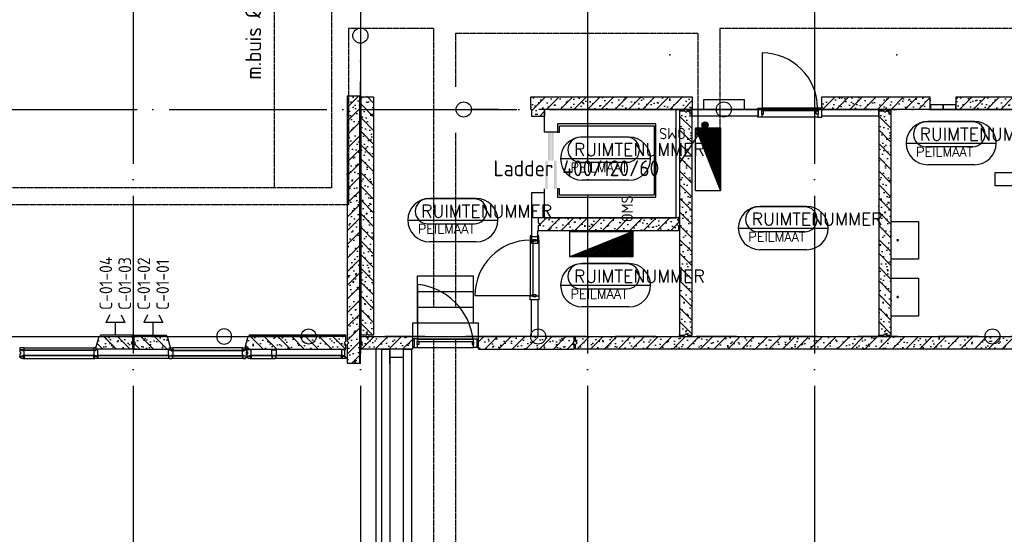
# Model space of a CAD drawing. Extents: x 0 to 1189, y 0 to 841.
# Tile 16 of 24: x 534 to 690, y 473 to 555. Entities that reach past the tile are written whole.
import ezdxf

# ---------------------------------------------------------------- set-up
doc = ezdxf.new("R2010")
doc.units = 0
doc.header["$MEASUREMENT"] = 0
doc.header["$PDSIZE"] = 2
for name, pattern in [('B0304', [6, 5, -0.5, 0, -0.5]), ('DASHDOT', [25.4, 12.7, -6.35, 0, -6.35]), ('E0001', [1, 1, 0])]:
    doc.linetypes.add(name, pattern=pattern)
doc.layers.get('0').update_dxf_attribs({"linetype": 'CONTINUOUS'})
for name, color, linetype in [('AB$1A---_ATTRIB', 8, 'CONTINUOUS'), ('AL$1A---_ALGEMEEN', 8, 'CONTINUOUS'), ('EL63----_LICHTINST', 2, 'CONTINUOUS'), ('ET6130--_KANALISATIE', 7, 'CONTINUOUS'), ('GOTEN', 3, 'CONTINUOUS'), ('STRAMIEN', 1, 'CONTINUOUS'), ('VITELCODERING', 5, 'CONTINUOUS'), ('VITELDATA', 1, 'CONTINUOUS')]:
    doc.layers.add(name, color=color, linetype=linetype)
doc.styles.add('B-01', font='romans.shx', dxfattribs={"width": 1.2})
doc.styles.add('ISO', font='ISO')
doc.styles.add('ROMANS', font='romans.shx', dxfattribs={"height": 300})
doc.styles.get("Standard").update_dxf_attribs({"font": 'ISO'})

# ---------------------------------------------------------------- blocks, each defined once
blk = doc.blocks.new('$DAT003')
for p, q in [((0, 0), (2, 0)), ((3.2, 0.9), (2, 1.5)), ((2, -1.5), (2, 1.5)), ((3.2, -0.9), (2, -1.5))]:
    blk.add_line(p, q)
blk = doc.blocks.new('ESK1201A')
at = {"color": 0, "linetype": 'Continuous'}
blk.add_line((-4, -6), (0, 0), dxfattribs=at)
at = {"color": 0}
for points in [[(0, 0), (-1.53, -1.39), (-0.69, -1.94), (0, 0)], [(-1.11, -1.66), (-1.11, -1.66)]]:
    blk.add_lwpolyline(points, dxfattribs=at)
for points in [[(-0.23, -0.34), (-1.36, -1.37), (-0.74, -1.79)], [(-0.46, -0.69), (-1.2, -1.36), (-0.8, -1.63)], [(-0.69, -1.03), (-1.04, -1.35), (-0.85, -1.48)]]:
    blk.add_lwpolyline(points, close=True, dxfattribs=at)
for radius in [0.5, 0.4, 0.3, 0.2, 0.1]:
    blk.add_circle((0, 0), radius, dxfattribs=at)
at = {"flags": 1}
blk.add_attdef('LD', (4, 0), '', height=1.8, dxfattribs=at)
blk = doc.blocks.new('-STR-H')
at = {"layer": 'AL$1A---_ALGEMEEN', "linetype": 'DASHDOT', "ltscale": 0.5}
blk.add_line((0, 0), (-9880, 0), dxfattribs=at)
at = {"layer": 'AL$1A---_ALGEMEEN', "linetype": 'Continuous', "ltscale": 2}
blk.add_circle((-10000, 0), 120, dxfattribs=at)
for p in [(-8560, 0), (-4960, 0), (-1360, 0)]:
    blk.add_point(p, dxfattribs=at)
blk = doc.blocks.new('H100017-_871429120740')
at = {"layer": 'AL$1A---_ALGEMEEN'}
for p, q in [((-18, -101), (20, -101)), ((1, -120), (1, -82))]:
    blk.add_line(p, q, dxfattribs=at)
blk.add_lwpolyline([(-300, -430), (-300, 0), (300, 0), (300, -430)], close=True, dxfattribs=at)
blk = doc.blocks.new('-LIFT')
at = {"layer": 'AL$1A---_ALGEMEEN'}
blk.add_line((210, -360), (0, -360), dxfattribs=at)
blk.add_lwpolyline([(0, -1260), (0, -1720), (2090, -1720), (2090, 0), (0, 0), (0, -360)], dxfattribs=at)
blk.add_lwpolyline([(1740, -1360), (240, -1360), (240, -1260), (210, -1260), (210, -1390), (1770, -1390), (1770, -230), (210, -230), (210, -360), (240, -360), (240, -260), (1740, -260)], close=True, dxfattribs=at)
for points in [[(100, -360), (100, -810), (60, -360), (60, -810)], [(150, -360), (150, -810), (110, -360), (110, -810)], [(55, -810), (55, -1260), (15, -810), (15, -1260)], [(195, -810), (195, -1260), (155, -810), (155, -1260)]]:
    blk.add_solid(points, dxfattribs=at)
at = {"layer": 'AB$1A---_ATTRIB', "style": 'B-01', "oblique": 15, "flags": 1}
for tag, p in [('SCHACHT', (420, -320)), ('KOOI', (690, -320)), ('DAGMAAT', (960, -320)), ('GEWICHT', (1230, -320)), ('PERSONEN', (1500, -320))]:
    blk.add_attdef(tag, p, '', height=180, rotation=270, dxfattribs=at)
blk = doc.blocks.new('-STR-H2')
at = {"layer": 'AL$1A---_ALGEMEEN', "linetype": 'DASHDOT', "ltscale": 0.5}
blk.add_line((-3600, 0), (-9880, 0), dxfattribs=at)
at = {"layer": 'AL$1A---_ALGEMEEN', "linetype": 'Continuous', "ltscale": 2}
blk.add_circle((-10000, 0), 120, dxfattribs=at)
for p in [(-8560, 0), (-4960, 0)]:
    blk.add_point(p, dxfattribs=at)
blk = doc.blocks.new('-954P1-KHIB')
at = {"layer": 'AL$1A---_ALGEMEEN'}
blk.add_lwpolyline([(-87, -105), (-61, -105), (-61, -52), (-87, -52)], close=True, dxfattribs=at)

msp = doc.modelspace()

# ---------------------------------------------------------------- hatches: boundary and pattern name
at = {"layer": 'AL$1A---_ALGEMEEN', "ltscale": 2}
h = msp.add_hatch(dxfattribs=at)
h.set_pattern_fill('PREFB', color=256, scale=0.08, angle=360, style=0)
h.set_pattern_definition([(45, (586.0407, 542.5777), (-1.086116, 1.086116), []), (17, (586.0407, 542.5777), (0.4126, 1.277242), [0, -1.3056, -0.7392, 0, -1.0752]), (48, (586.0407, 542.5777), (-0.29465, 1.29875), [0, -1.2928, 0, -1.3184, 0, -1.0624]), (71, (586.0407, 542.5777), (-0.766585, 1.07621), [0, -1.28, 0, -7.68, -1.0528])])
h.paths.add_polyline_path([(586.24, 503.53), (586.49, 503.28), (586.24, 503.03), (586.24, 500.08), (588.24, 500.08), (588.24, 542.38), (586.24, 542.38)])
h = msp.add_hatch(dxfattribs=at)
h.set_pattern_fill('PREFB', color=256, scale=0.08, angle=270, style=0)
h.set_pattern_definition([(315, (588.3407, 504.2777), (1.086116, 1.086116), []), (287, (588.3407, 504.2777), (1.277242, -0.4126), [0, -1.3056, -0.7392, 0, -1.0752]), (318, (588.3407, 504.2777), (1.29875, 0.29465), [0, -1.2928, 0, -1.3184, 0, -1.0624]), (341, (588.3407, 504.2777), (1.07621, 0.766585), [0, -1.28, 0, -7.68, -1.0528])])
h.paths.add_polyline_path([(588.44, 542.38), (588.44, 504.48), (589.19, 504.48), (589.44, 504.73), (589.69, 504.48), (590.44, 504.48), (590.44, 542.38)])
h = msp.add_hatch(dxfattribs=at)
h.set_pattern_fill('PREFB', color=256, scale=0.08, angle=360, style=0)
h.set_pattern_definition([(45, (624.3407, 540.2777), (-1.08612, 1.08612), []), (17, (624.3407, 540.2777), (0.4126, 1.27724), [0, -1.3056, -0.7392, 0, -1.0752]), (48, (624.3407, 540.2777), (-0.29465, 1.29875), [0, -1.2928, 0, -1.3184, 0, -1.0624]), (71, (624.3407, 540.2777), (-0.766585, 1.07621), [0, -1.28, 0, -7.68, -1.0528])])
h.paths.add_polyline_path([(640.94, 540.28), (640.94, 542.28), (615.34, 542.28), (615.34, 540.28), (615.44, 540.28)])
h.paths.add_polyline_path([(615.44, 540.28), (615.44, 539.23), (617.54, 539.23), (617.54, 540.28)])
at = {"layer": 'AL$1A---_ALGEMEEN'}
h = msp.add_hatch(dxfattribs=at)
h.set_pattern_fill('PREFB', color=256, scale=0.08, angle=360, style=0)
h.set_pattern_definition([(45, (696.3407, 540.2777), (-1.086116, 1.086116), []), (17, (696.3407, 540.2777), (0.4126, 1.277242), [0, -1.3056, -0.7392, 0, -1.0752]), (48, (696.3407, 540.2777), (-0.29465, 1.29875), [0, -1.2928, 0, -1.3184, 0, -1.0624]), (71, (696.3407, 540.2777), (-0.766585, 1.07621), [0, -1.28, 0, -7.68, -1.0528])])
h.paths.add_polyline_path([(661.49, 540.28), (678.67, 540.28), (678.67, 542.28), (661.49, 542.28)])
h.paths.add_polyline_path([(682.77, 540.28), (699.94, 540.28), (699.94, 542.28), (682.77, 542.28)])
at = {"layer": 'AL$1A---_ALGEMEEN', "ltscale": 2}
h = msp.add_hatch(dxfattribs=at)
h.set_pattern_fill('PREFB', color=256, scale=0.08, angle=270, style=0)
h.set_pattern_definition([(315, (638.9407, 504.4777), (1.086116, 1.086116), []), (287, (638.9407, 504.4777), (1.277242, -0.4126), [0, -1.3056, -0.7392, 0, -1.0752]), (318, (638.9407, 504.4777), (1.29875, 0.29465), [0, -1.2928, 0, -1.3184, 0, -1.0624]), (341, (638.9407, 504.4777), (1.07621, 0.766585), [0, -1.28, 0, -7.68, -1.0528])])
h.paths.add_polyline_path([(640.19, 540.08), (639.94, 539.83), (639.69, 540.08), (638.94, 540.08), (638.94, 504.48), (639.69, 504.48), (639.94, 504.73), (640.19, 504.48), (640.94, 504.48), (640.94, 540.08)])
h = msp.add_hatch(dxfattribs=at)
h.set_pattern_fill('PREFB', color=256, scale=0.08, angle=270, style=0)
h.set_pattern_definition([(315, (670.4907, 504.4777), (1.086116, 1.086116), []), (287, (670.4907, 504.4777), (1.277242, -0.4126), [0, -1.3056, -0.7392, 0, -1.0752]), (318, (670.4907, 504.4777), (1.29875, 0.29465), [0, -1.2928, 0, -1.3184, 0, -1.0624]), (341, (670.4907, 504.4777), (1.07621, 0.766585), [0, -1.28, 0, -7.68, -1.0528])])
h.paths.add_polyline_path([(671.74, 540.08), (671.49, 539.83), (671.24, 540.08), (670.49, 540.08), (670.49, 504.48), (671.24, 504.48), (671.49, 504.73), (671.74, 504.48), (672.49, 504.48), (672.49, 540.08)])
at = {"layer": 'AL$1A---_ALGEMEEN'}
h = msp.add_hatch(dxfattribs=at)
h.set_pattern_fill('PREFB', color=256, scale=0.08, angle=180, style=0)
h.set_pattern_definition([(225, (624.3407, 523.0777), (1.08612, -1.08612), []), (197, (624.3407, 523.0777), (-0.4126, -1.27724), [0, -1.3056, -0.7392, 0, -1.0752]), (228, (624.3407, 523.0777), (0.29465, -1.29875), [0, -1.2928, 0, -1.3184, 0, -1.0624]), (251, (624.3407, 523.0777), (0.766585, -1.07621), [0, -1.28, 0, -7.68, -1.0528])])
h.paths.add_polyline_path([(638.74, 523.08), (616.54, 523.08), (616.54, 522.33), (616.79, 522.08), (616.54, 521.83), (616.54, 521.08), (638.74, 521.08), (638.74, 521.83), (638.49, 522.08), (638.74, 522.33)])
at = {"layer": 'AL$1A---_ALGEMEEN', "ltscale": 2}
h = msp.add_hatch(dxfattribs=at)
h.set_pattern_fill('PREFB', color=256, scale=8, angle=180, style=0)
h.set_pattern_definition([(135, (480.3407, 504.2777), (1.086116, 1.086116), []), (163, (480.3407, 504.2777), (-0.4126, 1.277242), [0, -1.3056, -0.7392, 0, -1.0752]), (132, (480.3407, 504.2777), (0.29465, 1.29875), [0, -1.2928, 0, -1.3184, 0, -1.0624]), (109, (480.3407, 504.2777), (0.766585, 1.076209), [0, -1.28, 0, -7.68, -1.0528])])
h.paths.add_polyline_path([(486.2, 502.68), (486.2, 502.28), (480.44, 502.28), (480.44, 503.03), (480.69, 503.28), (480.44, 503.53), (480.44, 504.28), (485.77, 504.28)])
h.paths.add_polyline_path([(518.25, 502.68), (518.25, 502.28), (514.43, 502.28), (514.43, 502.68), (514.86, 504.28), (517.82, 504.28)])
h.paths.add_polyline_path([(551.99, 503.28), (552.24, 503.03), (552.24, 502.28), (546.48, 502.28), (546.48, 502.68), (546.91, 504.28), (552.24, 504.28), (552.24, 503.53)])
h = msp.add_hatch(dxfattribs=at)
h.set_pattern_fill('PREFB', color=256, scale=8, angle=180, style=0)
h.set_pattern_definition([(135, (586.1407, 504.2777), (1.086116, 1.086116), []), (163, (586.1407, 504.2777), (-0.4126, 1.27724), [0, -1.3056, -0.7392, 0, -1.0752]), (132, (586.1407, 504.2777), (0.29465, 1.29875), [0, -1.2928, 0, -1.3184, 0, -1.0624]), (109, (586.1407, 504.2777), (0.766585, 1.07621), [0, -1.28, 0, -7.68, -1.0528])])
h.paths.add_polyline_path([(558.07, 502.68), (558.07, 502.28), (552.44, 502.28), (552.44, 503.03), (552.69, 503.28), (552.44, 503.53), (552.44, 504.28), (557.64, 504.28)])
h.paths.add_polyline_path([(585.79, 503.28), (586.04, 503.03), (586.04, 502.28), (570.05, 502.28), (570.05, 502.68), (570.48, 504.28), (586.04, 504.28), (586.04, 503.53)])
at = {"layer": 'AL$1A---_ALGEMEEN'}
h = msp.add_hatch(dxfattribs=at)
h.set_pattern_fill('PREFB', color=256, scale=0.08, angle=360, style=0)
h.set_pattern_definition([(45, (588.3407, 504.2777), (-1.086116, 1.086116), []), (17, (588.3407, 504.2777), (0.4126, 1.27724), [0, -1.3056, -0.7392, 0, -1.0752]), (48, (588.3407, 504.2777), (-0.29465, 1.29875), [0, -1.2928, 0, -1.3184, 0, -1.0624]), (71, (588.3407, 504.2777), (-0.766585, 1.07621), [0, -1.28, 0, -7.68, -1.0528])])
h.paths.add_polyline_path([(607.04, 502.28), (622.24, 502.28), (622.24, 503.03), (621.99, 503.28), (622.24, 503.53), (622.24, 504.28), (607.04, 504.28)])
h.paths.add_polyline_path([(588.69, 503.28), (588.44, 503.03), (588.44, 502.28), (596.64, 502.28), (596.64, 504.28), (589.69, 504.28), (589.44, 504.03), (589.19, 504.28), (588.44, 504.28), (588.44, 503.53)])
at = {"layer": 'AL$1A---_ALGEMEEN', "ltscale": 2}
h = msp.add_hatch(dxfattribs=at)
h.set_pattern_fill('PREFB', color=256, scale=0.08, angle=360, style=0)
h.set_pattern_definition([(45, (696.3407, 504.2777), (-1.086116, 1.086116), []), (17, (696.3407, 504.2777), (0.4126, 1.277242), [0, -1.3056, -0.7392, 0, -1.0752]), (48, (696.3407, 504.2777), (-0.29465, 1.29875), [0, -1.2928, 0, -1.3184, 0, -1.0624]), (71, (696.3407, 504.2777), (-0.766585, 1.076209), [0, -1.28, 0, -7.68, -1.0528])])
h.paths.add_polyline_path([(622.44, 503.53), (622.69, 503.28), (622.44, 503.03), (622.44, 502.28), (696.24, 502.28), (696.24, 503.03), (695.99, 503.28), (696.24, 503.53), (696.24, 504.28), (622.44, 504.28)])

# ---------------------------------------------------------------- linework, layer by layer
at = {"linetype": 'Continuous'}
for p, q in [((641.43, 527.36), (641.43, 537.36)), ((641.43, 537.36), (645.43, 537.36)), ((645.43, 537.36), (645.43, 527.36)), ((645.43, 527.36), (641.43, 527.36)), ((621.53, 516.91), (621.53, 520.91)), ((621.53, 520.91), (631.53, 520.91)), ((631.53, 520.91), (631.53, 516.91)), ((631.53, 516.91), (621.53, 516.91))]:
    msp.add_line(p, q, dxfattribs=at)
for p, q in [((641.43, 537.36), (645.43, 527.36)), ((631.53, 520.91), (621.53, 516.91))]:
    msp.add_line(p, q)
for points in [[(641.58, 537.26), (645.33, 527.88), (645.33, 537.26)], [(641.73, 537.16), (645.23, 528.4), (645.23, 537.16)], [(641.88, 537.06), (645.13, 528.92), (645.13, 537.06)], [(642.03, 536.96), (645.03, 529.44), (645.03, 536.96)], [(642.17, 536.86), (644.93, 529.95), (644.93, 536.86)], [(642.32, 536.76), (644.83, 530.47), (644.83, 536.76)], [(642.47, 536.66), (644.73, 530.99), (644.73, 536.66)], [(642.62, 536.56), (644.63, 531.51), (644.63, 536.56)], [(642.76, 536.46), (644.53, 532.03), (644.53, 536.46)], [(642.91, 536.36), (644.43, 532.55), (644.43, 536.36)], [(643.06, 536.26), (644.33, 533.07), (644.33, 536.26)], [(643.21, 536.16), (644.23, 533.59), (644.23, 536.16)], [(643.35, 536.06), (644.13, 534.11), (644.13, 536.06)], [(643.5, 535.96), (644.03, 534.63), (644.03, 535.96)], [(643.65, 535.86), (643.93, 535.15), (643.93, 535.86)], [(643.8, 535.76), (643.83, 535.67), (643.83, 535.76)], [(631.43, 520.76), (622.05, 517.01), (631.43, 517.01)], [(631.33, 520.61), (622.57, 517.11), (631.33, 517.11)], [(631.23, 520.47), (623.09, 517.21), (631.23, 517.21)], [(631.13, 520.32), (623.61, 517.31), (631.13, 517.31)], [(631.03, 520.17), (624.13, 517.41), (631.03, 517.41)], [(630.93, 520.02), (624.65, 517.51), (630.93, 517.51)], [(630.83, 519.88), (625.17, 517.61), (630.83, 517.61)], [(630.73, 519.73), (625.69, 517.71), (630.73, 517.71)], [(630.63, 519.58), (626.21, 517.81), (630.63, 517.81)], [(630.53, 519.43), (626.73, 517.91), (630.53, 517.91)], [(630.43, 519.28), (627.25, 518.01), (630.43, 518.01)], [(630.33, 519.14), (627.76, 518.11), (630.33, 518.11)], [(630.23, 518.99), (628.28, 518.21), (630.23, 518.21)], [(630.13, 518.84), (628.8, 518.31), (630.13, 518.31)], [(630.03, 518.69), (629.32, 518.41), (630.03, 518.41)], [(629.93, 518.55), (629.84, 518.51), (629.93, 518.51)]]:
    msp.add_lwpolyline(points, close=True)
at = {"layer": 'AL$1A---_ALGEMEEN', "linetype": 'DASHDOT', "ltscale": 0.5}
for p, q in [((588.34, 499.98), (588.34, 550.78)), ((648.57, 540.28), (605.92, 540.28)), ((624.14, 504.28), (581.34, 504.28)), ((699.13, 504.28), (617.72, 504.28)), ((774.56, 504.28), (689.82, 504.28))]:
    msp.add_line(p, q, dxfattribs=at)
at = {"layer": 'AL$1A---_ALGEMEEN', "ltscale": 2}
for p, q in [((652.01, 549.23), (652.01, 540.44)), ((651.41, 540.28), (640.44, 540.28)), ((651.32, 540.29), (651.32, 540.47)), ((651.32, 540.47), (651.99, 540.47)), ((651.32, 540.29), (651.41, 540.29)), ((651.41, 540.29), (651.41, 539.27)), ((651.41, 539.28), (651.41, 540.28)), ((651.9, 540.04), (651.9, 539.51)), ((651.9, 540.04), (651.99, 540.04)), ((660.82, 540.47), (651.99, 540.47)), ((651.99, 540.47), (651.99, 540.04)), ((661.49, 540.47), (660.82, 540.47)), ((660.82, 540.47), (660.82, 540.04)), ((660.91, 540.04), (660.82, 540.04)), ((660.91, 540.04), (660.91, 539.51)), ((661.49, 540.29), (661.4, 540.29)), ((661.4, 540.29), (661.4, 539.27)), ((661.49, 540.29), (661.49, 540.47)), ((678.67, 541.08), (682.77, 541.08)), ((678.67, 540.28), (682.77, 540.28)), ((678.77, 541.08), (680.67, 541.08)), ((678.77, 540.28), (678.77, 541.08)), ((680.67, 540.28), (678.77, 540.28)), ((680.67, 541.08), (680.67, 540.28)), ((680.77, 541.08), (682.67, 541.08)), ((680.77, 540.28), (680.77, 541.08)), ((682.67, 540.28), (680.77, 540.28)), ((682.67, 541.08), (682.67, 540.28)), ((640.44, 539.28), (651.41, 539.28)), ((651.32, 539.27), (651.41, 539.27)), ((651.99, 539.08), (651.32, 539.08)), ((651.9, 539.51), (651.99, 539.51)), ((651.99, 539.51), (651.99, 539.08)), ((660.82, 539.08), (651.99, 539.08)), ((660.91, 539.51), (660.82, 539.51)), ((660.82, 539.51), (660.82, 539.08)), ((660.82, 539.08), (661.49, 539.08)), ((661.49, 539.27), (661.4, 539.27)), ((617.54, 527.08), (615.44, 527.08)), ((615.44, 527.08), (615.44, 519.08)), ((617.54, 523.08), (617.54, 527.08)), ((615.43, 520.25), (615.25, 520.25)), ((615.25, 520.25), (615.25, 519.58)), ((615.43, 520.25), (615.43, 520.16)), ((615.43, 520.16), (616.45, 520.16)), ((616.44, 519.08), (616.44, 521.08)), ((616.44, 521.08), (617.44, 521.08)), ((616.45, 520.25), (616.45, 520.16)), ((616.64, 519.58), (616.64, 520.25)), ((615.25, 519.58), (615.25, 510.75)), ((615.25, 519.58), (615.68, 519.58)), ((615.44, 519.08), (616.44, 519.08)), ((615.68, 519.67), (616.21, 519.67)), ((615.68, 519.67), (615.68, 519.58)), ((616.21, 519.67), (616.21, 519.58)), ((616.21, 519.58), (616.64, 519.58)), ((616.64, 519.58), (616.64, 510.75)), ((597.41, 506.43), (597.41, 513.93)), ((597.41, 513.93), (606.25, 513.93)), ((606.25, 506.43), (606.25, 513.93)), ((597.43, 503.85), (597.43, 512.55)), ((597.41, 511.43), (606.25, 511.43)), ((606.49, 510.77), (615.28, 510.77)), ((615.25, 510.08), (615.25, 510.75)), ((615.25, 510.75), (615.68, 510.75)), ((615.68, 510.66), (615.68, 510.75)), ((615.68, 510.66), (616.21, 510.66)), ((616.21, 510.66), (616.21, 510.75)), ((616.21, 510.75), (616.64, 510.75)), ((616.64, 510.75), (616.64, 510.08)), ((597.41, 508.93), (606.25, 508.93)), ((615.43, 510.08), (615.25, 510.08)), ((615.43, 510.08), (615.43, 510.17)), ((615.43, 510.17), (616.45, 510.17)), ((615.44, 510.17), (616.44, 510.17)), ((615.44, 504.28), (615.44, 510.17)), ((616.44, 510.17), (616.44, 504.28)), ((616.45, 510.08), (616.45, 510.17)), ((596.64, 504.28), (596.64, 506.43)), ((596.64, 506.43), (607.04, 506.43)), ((607.04, 504.28), (607.04, 506.43)), ((480.44, 504.28), (552.24, 504.28)), ((552.24, 504.48), (547.15, 504.48)), ((552.24, 504.28), (552.24, 504.48)), ((552.44, 504.48), (557.53, 504.48)), ((552.44, 504.28), (552.44, 504.48)), ((557.53, 504.48), (557.58, 504.28)), ((557.64, 504.28), (570.48, 504.28)), ((570.72, 504.48), (570.67, 504.28)), ((586.04, 504.48), (570.72, 504.48)), ((586.04, 504.28), (586.04, 504.48)), ((616.44, 504.28), (615.44, 504.28)), ((597.41, 503.93), (596.74, 503.93)), ((596.74, 503.93), (596.74, 503.74)), ((596.74, 503.74), (596.84, 503.74)), ((596.84, 502.72), (596.74, 502.72)), ((596.74, 502.72), (596.74, 502.54)), ((596.74, 502.54), (597.41, 502.54)), ((596.84, 503.74), (596.84, 502.72)), ((597.41, 503.93), (606.25, 503.93)), ((597.41, 503.44), (597.41, 503.93)), ((597.41, 502.54), (597.41, 503.03)), ((597.41, 502.54), (606.25, 502.54)), ((606.25, 503.44), (606.25, 503.93)), ((606.25, 503.93), (606.92, 503.93)), ((606.25, 502.54), (606.25, 503.03)), ((606.92, 502.54), (606.25, 502.54)), ((606.92, 503.74), (606.82, 503.74)), ((606.82, 503.74), (606.82, 502.72)), ((606.82, 502.72), (606.92, 502.72)), ((606.92, 503.93), (606.92, 503.74)), ((606.92, 502.72), (606.92, 502.54)), ((546.27, 502.14), (534.84, 502.14)), ((534.84, 502.14), (534.84, 502.06)), ((546.27, 502.06), (534.84, 502.06)), ((546.27, 501.26), (534.84, 501.26)), ((534.84, 501.26), (534.84, 501.22)), ((546.27, 501.22), (534.84, 501.22)), ((535.03, 502.48), (546.08, 502.48)), ((546.27, 502.14), (546.27, 502.06)), ((546.27, 501.26), (546.27, 501.22)), ((558.03, 501.26), (546.66, 501.26)), ((546.66, 501.26), (546.66, 501.22)), ((558.03, 501.22), (546.66, 501.22)), ((558.03, 501.26), (558.03, 501.22)), ((558.41, 502.14), (558.41, 502.06)), ((558.41, 502.14), (569.84, 502.14)), ((558.41, 502.06), (569.84, 502.06)), ((558.41, 501.26), (558.41, 501.22)), ((558.41, 501.26), (569.84, 501.26)), ((558.41, 501.22), (569.84, 501.22)), ((569.65, 502.48), (558.6, 502.48)), ((569.84, 502.14), (569.84, 502.06)), ((569.84, 501.26), (569.84, 501.22)), ((574.5, 501.26), (570.84, 501.26)), ((570.84, 501.26), (570.84, 501.22)), ((574.5, 501.22), (570.84, 501.22)), ((574.5, 501.26), (574.5, 501.22)), ((585.59, 501.26), (574.79, 501.26)), ((574.79, 501.26), (574.79, 501.22)), ((585.59, 501.22), (574.79, 501.22)), ((585.59, 501.26), (585.59, 501.22)), ((590.8, 502.28), (590.8, 287.28)), ((591.75, 287.26), (591.75, 502.28)), ((591.75, 502.28), (592.99, 502.28)), ((592.99, 502.28), (592.99, 287.26)), ((595.19, 502.28), (596.43, 502.28)), ((595.19, 287.26), (595.19, 502.28)), ((596.43, 502.28), (596.43, 287.26)), ((534.86, 500.79), (546.25, 500.79)), ((558.2, 500.79), (546.58, 500.79)), ((569.92, 500.79), (558.43, 500.79)), ((570.86, 500.79), (574.48, 500.79)), ((585.54, 500.79), (574.81, 500.79))]:
    msp.add_line(p, q, dxfattribs=at)
at = {"layer": 'AL$1A---_ALGEMEEN', "linetype": 'Continuous', "ltscale": 2}
for p, q in [((588.24, 542.38), (586.24, 542.38)), ((586.24, 542.38), (586.24, 503.53)), ((588.24, 500.08), (588.24, 542.38)), ((546.48, 502.68), (546.91, 504.28)), ((546.91, 504.28), (552.24, 504.28)), ((547.1, 504.28), (547.15, 504.48)), ((552.24, 504.28), (552.24, 503.53)), ((557.77, 504.28), (552.44, 504.28)), ((552.44, 504.28), (552.44, 503.53)), ((558.2, 502.68), (557.77, 504.28)), ((570.48, 504.28), (570.05, 502.68)), ((586.04, 504.28), (570.48, 504.28)), ((586.04, 503.53), (586.04, 504.28)), ((546.48, 502.28), (546.48, 502.68)), ((552.24, 503.03), (552.24, 502.28)), ((552.44, 503.03), (552.44, 502.28)), ((558.2, 502.68), (558.2, 502.28)), ((570.05, 502.68), (570.05, 502.28)), ((586.04, 502.28), (586.04, 503.03)), ((586.24, 503.03), (586.24, 500.08)), ((552.24, 502.28), (546.48, 502.28)), ((552.44, 502.28), (558.2, 502.28)), ((570.05, 502.28), (586.04, 502.28)), ((586.24, 500.08), (588.24, 500.08))]:
    msp.add_line(p, q, dxfattribs=at)
at = {"layer": 'AL$1A---_ALGEMEEN', "linetype": 'Continuous'}
for p, q in [((588.44, 542.28), (590.44, 542.28)), ((588.44, 504.48), (588.44, 542.28)), ((590.44, 542.28), (590.44, 504.48)), ((615.34, 540.28), (615.34, 542.28)), ((615.34, 542.28), (640.94, 542.28)), ((640.94, 542.28), (640.94, 540.28)), ((615.44, 540.28), (615.44, 539.23)), ((617.54, 540.28), (617.54, 539.23)), ((640.94, 540.28), (617.54, 540.28)), ((638.94, 540.08), (638.94, 504.48)), ((638.94, 540.08), (639.69, 540.08)), ((639.69, 540.08), (639.94, 539.83)), ((639.94, 539.83), (640.19, 540.08)), ((640.19, 540.08), (640.94, 540.08)), ((640.94, 504.48), (640.94, 540.08)), ((670.49, 540.08), (670.49, 504.48)), ((670.49, 540.08), (671.24, 540.08)), ((671.24, 540.08), (671.49, 539.83)), ((671.49, 539.83), (671.74, 540.08)), ((671.74, 540.08), (672.49, 540.08)), ((672.49, 504.48), (672.49, 540.08)), ((615.44, 539.23), (617.54, 539.23)), ((638.74, 523.08), (616.54, 523.08)), ((616.54, 523.08), (616.54, 522.33)), ((638.74, 523.08), (638.74, 522.33)), ((616.79, 522.08), (616.54, 522.33)), ((616.54, 521.83), (616.79, 522.08)), ((616.54, 521.83), (616.54, 521.08)), ((638.74, 522.33), (638.49, 522.08)), ((638.49, 522.08), (638.74, 521.83)), ((638.74, 521.83), (638.74, 521.08)), ((616.54, 521.08), (638.74, 521.08)), ((589.19, 504.48), (588.44, 504.48)), ((588.44, 503.53), (588.44, 504.28)), ((588.44, 504.28), (589.19, 504.28)), ((589.19, 504.28), (589.44, 504.03)), ((589.44, 504.03), (589.69, 504.28)), ((590.44, 504.48), (589.69, 504.48)), ((589.69, 504.28), (596.64, 504.28)), ((596.64, 502.28), (596.64, 504.28)), ((607.04, 502.28), (607.04, 504.28)), ((622.24, 504.28), (607.04, 504.28)), ((622.24, 503.53), (622.24, 504.28)), ((622.44, 504.28), (696.24, 504.28)), ((622.44, 503.53), (622.44, 504.28)), ((638.94, 504.48), (639.69, 504.48)), ((639.94, 504.73), (639.69, 504.48)), ((640.19, 504.48), (639.94, 504.73)), ((640.19, 504.48), (640.94, 504.48)), ((670.49, 504.48), (671.24, 504.48)), ((671.49, 504.73), (671.24, 504.48)), ((671.74, 504.48), (671.49, 504.73)), ((671.74, 504.48), (672.49, 504.48)), ((588.69, 503.28), (588.44, 503.53)), ((588.44, 503.03), (588.69, 503.28)), ((588.44, 502.28), (588.44, 503.03)), ((622.24, 503.53), (621.99, 503.28)), ((621.99, 503.28), (622.24, 503.03)), ((622.24, 502.28), (622.24, 503.03)), ((622.69, 503.28), (622.44, 503.53)), ((622.44, 503.03), (622.69, 503.28)), ((622.44, 502.28), (622.44, 503.03)), ((596.64, 502.28), (588.44, 502.28)), ((607.04, 502.28), (622.24, 502.28)), ((696.24, 502.28), (622.44, 502.28))]:
    msp.add_line(p, q, dxfattribs=at)
at = {"layer": 'AL$1A---_ALGEMEEN'}
for p, q in [((678.67, 540.28), (678.67, 542.28)), ((682.77, 540.28), (682.77, 542.28)), ((597.32, 503.03), (597.32, 503.44)), ((597.58, 503.44), (597.32, 503.44)), ((597.58, 503.03), (597.32, 503.03)), ((597.58, 503.44), (597.58, 503.03)), ((606.08, 503.44), (606.08, 503.03)), ((606.08, 503.44), (606.34, 503.44)), ((606.08, 503.03), (606.34, 503.03)), ((606.34, 503.03), (606.34, 503.44))]:
    msp.add_line(p, q, dxfattribs=at)
at = {"layer": 'AL$1A---_ALGEMEEN', "linetype": 'ByBlock'}
for p, q in [((685.37, 538.32), (677.99, 538.32)), ((685.68, 538.37), (678.28, 538.37)), ((630.6, 535.86), (623.22, 535.86)), ((630.91, 535.91), (623.5, 535.91)), ((674.84, 534.94), (689.11, 534.94)), ((685.39, 534.33), (677.99, 534.33)), ((620.07, 532.48), (634.34, 532.48)), ((630.62, 531.87), (623.22, 531.87)), ((685.68, 531.51), (678.28, 531.51)), ((630.91, 529.05), (623.5, 529.05)), ((606.39, 526.11), (599.01, 526.11)), ((606.7, 526.16), (599.29, 526.16)), ((658.77, 524.85), (651.38, 524.85)), ((659.07, 524.91), (651.67, 524.91)), ((595.86, 522.73), (610.13, 522.73)), ((606.41, 522.12), (599.01, 522.12)), ((648.24, 521.48), (662.5, 521.48)), ((658.79, 520.86), (651.38, 520.86)), ((606.7, 519.3), (599.29, 519.3)), ((659.07, 518.04), (651.67, 518.04)), ((630.6, 515.78), (623.22, 515.78)), ((630.91, 515.84), (623.5, 515.84)), ((620.07, 512.41), (634.34, 512.41)), ((630.62, 511.79), (623.22, 511.79)), ((630.91, 508.98), (623.5, 508.98))]:
    msp.add_line(p, q, dxfattribs=at)
at = {"layer": 'AL$1A---_ALGEMEEN'}
for points in [[(642.72, 540.28), (649.22, 540.28), (649.22, 541.78), (642.72, 541.78)], [(652.24, 540.04), (651.9, 540.04), (651.9, 539.51), (652.24, 539.51)], [(660.8, 540.44), (660.8, 540.05), (652.01, 540.05), (652.01, 540.44)], [(660.57, 540.04), (660.91, 540.04), (660.91, 539.51), (660.57, 539.51)], [(615.28, 519.56), (615.67, 519.56), (615.67, 510.77), (615.28, 510.77)], [(615.68, 519.41), (615.68, 519.67), (616.21, 519.67), (616.21, 519.41)], [(606.23, 503.85), (606.23, 503.46), (597.43, 503.46), (597.43, 503.85)]]:
    msp.add_lwpolyline(points, close=True, dxfattribs=at)
at = {"layer": 'AL$1A---_ALGEMEEN', "linetype": 'Continuous'}
for points in [[(661.49, 540.28), (661.49, 542.28), (678.67, 542.28)], [(682.77, 542.28), (699.94, 542.28), (699.94, 540.28), (682.77, 540.28)], [(615.44, 540.28), (615.34, 540.28)], [(678.67, 540.28), (661.49, 540.28)], [(589.19, 504.48), (589.44, 504.73), (589.69, 504.48)]]:
    msp.add_lwpolyline(points, dxfattribs=at)
at = {"layer": 'AL$1A---_ALGEMEEN', "ltscale": 2}
for points in [[(661.4, 539.28), (670.49, 539.28), (670.49, 540.28), (661.4, 540.28), (661.4, 539.28)], [(651.32, 539.08), (651.32, 539.27)], [(661.49, 539.08), (661.49, 539.27)], [(616.64, 520.25), (616.45, 520.25)], [(616.64, 510.08), (616.45, 510.08)]]:
    msp.add_lwpolyline(points, dxfattribs=at)
msp.add_lwpolyline([(688.94, 530.28), (722.94, 530.28), (722.94, 528.18), (688.94, 528.18)], close=True, dxfattribs=at)
at = {"layer": 'AL$1A---_ALGEMEEN', "linetype": 'Continuous', "ltscale": 2}
for points in [[(552.24, 503.53), (551.99, 503.28), (552.24, 503.03)], [(552.44, 503.03), (552.69, 503.28), (552.44, 503.53)], [(586.04, 503.53), (585.79, 503.28), (586.04, 503.03)], [(586.24, 503.03), (586.49, 503.28), (586.24, 503.53)], [(535.03, 502.18), (535.03, 502.48), (534.36, 502.48), (534.36, 502.18), (535.03, 502.18)], [(534.36, 501.18), (535.03, 501.18), (535.03, 500.89), (534.86, 500.89), (534.86, 500.79), (534.56, 500.79), (534.56, 500.94), (534.36, 500.94), (534.36, 501.18)], [(546.48, 502.18), (546.48, 502.48), (546.08, 502.48), (546.08, 502.18), (546.48, 502.18)], [(546.08, 501.18), (546.75, 501.18), (546.75, 500.89), (546.58, 500.89), (546.58, 500.79), (546.25, 500.79), (546.25, 500.89), (546.08, 500.89), (546.08, 501.18)], [(558.6, 501.18), (557.93, 501.18), (557.93, 500.89), (558.1, 500.89), (558.1, 500.79), (558.43, 500.79), (558.43, 500.89), (558.6, 500.89), (558.6, 501.18)], [(558.2, 502.18), (558.2, 502.48), (558.6, 502.48), (558.6, 502.18), (558.2, 502.18)], [(569.65, 502.18), (569.65, 502.48), (570.32, 502.48), (570.32, 502.18), (569.65, 502.18)], [(570.32, 501.18), (569.65, 501.18), (569.65, 500.89), (569.82, 500.89), (569.82, 500.79), (570.12, 500.79), (570.12, 500.94), (570.32, 500.94), (570.32, 501.18)], [(570.36, 501.18), (571.03, 501.18), (571.03, 500.89), (570.86, 500.89), (570.86, 500.79), (570.56, 500.79), (570.56, 500.94), (570.36, 500.94), (570.36, 501.18)], [(574.98, 501.18), (574.31, 501.18), (574.31, 500.89), (574.48, 500.89), (574.48, 500.79), (574.81, 500.79), (574.81, 500.89), (574.98, 500.89), (574.98, 501.18)], [(585.37, 501.18), (585.87, 501.18), (585.87, 501.01), (586.04, 501.01), (586.04, 500.89), (586.04, 500.89), (586.04, 500.79), (585.54, 500.79), (585.54, 500.89), (585.37, 500.89), (585.37, 501.18)]]:
    msp.add_lwpolyline(points, dxfattribs=at)
for points in [[(534.36, 502.18), (534.36, 502.02), (534.36, 502.02), (534.36, 501.88), (534.45, 501.88), (534.45, 501.48), (534.36, 501.48), (534.36, 501.3), (534.36, 501.3), (534.36, 501.18), (534.76, 501.18), (534.76, 501.3), (535.03, 501.3), (535.03, 501.98), (535.03, 502.02), (534.76, 502.02), (534.76, 502.18), (534.39, 502.18)], [(546.35, 502.18), (546.35, 502.02), (546.08, 502.02), (546.08, 501.58), (546.08, 501.3), (546.35, 501.3), (546.35, 501.18), (546.58, 501.18), (546.58, 501.3), (546.75, 501.3), (546.75, 501.98), (546.75, 502.18), (546.38, 502.18)], [(558.33, 502.18), (558.33, 502.02), (558.6, 502.02), (558.6, 501.58), (558.6, 501.3), (558.33, 501.3), (558.33, 501.18), (558.1, 501.18), (558.1, 501.3), (557.93, 501.3), (557.93, 501.98), (557.93, 502.18), (558.3, 502.18)], [(570.32, 502.18), (570.32, 502.02), (570.32, 502.02), (570.32, 501.88), (570.23, 501.88), (570.23, 501.48), (570.32, 501.48), (570.32, 501.3), (570.32, 501.3), (570.32, 501.18), (569.92, 501.18), (569.92, 501.3), (569.65, 501.3), (569.65, 501.98), (569.65, 502.02), (569.92, 502.02), (569.92, 502.18), (570.29, 502.18)], [(570.36, 502.18), (570.36, 502.02), (570.36, 502.02), (570.36, 501.88), (570.45, 501.88), (570.45, 501.48), (570.36, 501.48), (570.36, 501.3), (570.36, 501.3), (570.36, 501.18), (570.76, 501.18), (570.76, 501.3), (571.03, 501.3), (571.03, 502.14), (571.03, 502.18), (570.76, 502.18), (570.76, 502.18), (570.39, 502.18)], [(574.71, 502.18), (574.71, 502.18), (574.98, 502.18), (574.98, 501.58), (574.98, 501.3), (574.71, 501.3), (574.71, 501.18), (574.58, 501.18), (574.58, 501.3), (574.31, 501.3), (574.31, 502.14), (574.31, 502.18), (574.58, 502.18), (574.58, 502.18), (574.68, 502.18)], [(585.64, 502.18), (585.64, 502.18), (585.37, 502.18), (585.37, 501.58), (585.37, 501.3), (585.64, 501.3), (585.64, 501.18), (585.87, 501.18), (585.87, 501.3), (585.87, 501.3), (585.87, 501.98), (585.87, 502.18), (585.67, 502.18)]]:
    msp.add_lwpolyline(points, close=True, dxfattribs=at)
at = {"layer": 'AL$1A---_ALGEMEEN', "linetype": 'ByBlock', "ltscale": 2}
for points in [[(592.99, 499.88), (592.99, 502.08)], [(595.19, 500.98), (592.99, 500.98)], [(595.19, 499.88), (595.19, 502.08)]]:
    msp.add_lwpolyline(points, dxfattribs=at)
at = {"layer": 'AL$1A---_ALGEMEEN', "linetype": 'Continuous', "ltscale": 2}
for centre in [(588.34, 551.98), (604.72, 540.28), (580.14, 504.28), (616.52, 504.28), (688.52, 504.28)]:
    msp.add_circle(centre, 1.2, dxfattribs=at)
at = {"layer": 'AL$1A---_ALGEMEEN', "ltscale": 2}
for centre, radius, start, end in [((652.01, 540.44), 8.79, 0.1955, 90), ((615.28, 510.77), 8.79, 90.1955, 180), ((596.28, 502.6), 10.02, 7.1676, 83.4217)]:
    msp.add_arc(centre, radius, start, end, dxfattribs=at)
at = {"layer": 'AL$1A---_ALGEMEEN', "linetype": 'ByBlock'}
for centre, radius, start, end in [((678.28, 534.94), 3.43, 90, 270), ((677.99, 536.34), 1.98, 90, 270), ((685.37, 536.34), 1.98, 270, 90), ((685.68, 534.94), 3.43, 270, 90), ((623.5, 532.48), 3.43, 90, 270), ((623.22, 533.88), 1.98, 90, 270), ((630.6, 533.88), 1.98, 270, 90), ((630.91, 532.48), 3.43, 270, 90), ((599.29, 522.73), 3.43, 90, 270), ((599.01, 524.13), 1.98, 90, 270), ((606.39, 524.13), 1.98, 270, 90), ((606.7, 522.73), 3.43, 270, 90), ((651.67, 521.48), 3.43, 90, 270), ((651.38, 522.87), 1.98, 90, 270), ((658.77, 522.87), 1.98, 270, 90), ((659.07, 521.48), 3.43, 270, 90), ((623.5, 512.41), 3.43, 90, 270), ((623.22, 513.81), 1.98, 90, 270), ((630.6, 513.81), 1.98, 270, 90), ((630.91, 512.41), 3.43, 270, 90)]:
    msp.add_arc(centre, radius, start, end, dxfattribs=at)
at = {"layer": 'AL$1A---_ALGEMEEN', "ltscale": 2}
for p in [(637.38, 548.94), (673.38, 548.94)]:
    msp.add_point(p, dxfattribs=at)
at = {"layer": 'AL$1A---_ALGEMEEN', "linetype": 'Continuous', "ltscale": 2}
for p in [(588.34, 540.28), (624.34, 540.28), (588.34, 504.28), (588.34, 504.28), (624.34, 504.28), (624.34, 504.28), (660.34, 504.28)]:
    msp.add_point(p, dxfattribs=at)
at = {"layer": 'GOTEN', "color": 4, "linetype": 'E0001'}
msp.add_line((574.67, 566.21), (574.67, 527.85), dxfattribs=at)
at = {"layer": 'GOTEN', "linetype": 'E0001'}
for p, q in [((583.76, 566.21), (583.76, 527.85)), ((586.46, 553.13), (586.46, 525.15)), ((599.93, 553.13), (586.46, 553.13)), ((599.93, 553.13), (599.93, 508.86)), ((645.33, 553.13), (645.33, 536.67)), ((839.56, 553.13), (645.33, 553.13)), ((603.43, 552.33), (603.43, 543.86)), ((641.83, 552.33), (603.43, 552.33)), ((641.83, 552.33), (641.83, 536.67)), ((603.43, 536.56), (603.43, 508.87)), ((583.76, 527.85), (381.92, 527.85)), ((586.46, 525.15), (125.52, 525.15)), ((599.93, 503.86), (599.93, 289.15)), ((603.43, 503.85), (603.43, 292.65))]:
    msp.add_line(p, q, dxfattribs=at)
at = {"layer": 'STRAMIEN', "color": 8, "linetype": 'B0304', "ltscale": 5}
for p, q in [((552.34, 737.28), (552.34, 131.01)), ((588.34, 737.28), (588.34, 131.01)), ((624.34, 737.28), (624.34, 131.01)), ((660.34, 737.28), (660.34, 131.01)), ((46.34, 540.28), (915.44, 540.28)), ((46.34, 504.28), (915.44, 504.28))]:
    msp.add_line(p, q, dxfattribs=at)

# ---------------------------------------------------------------- block references
at = {"layer": 'AL$1A---_ALGEMEEN', "ltscale": 2, "xscale": 0.009999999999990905, "yscale": 0.009999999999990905, "zscale": 0.00999999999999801}
msp.add_blockref('-LIFT', (617.49, 540.28), dxfattribs=at)
at = {"layer": 'AL$1A---_ALGEMEEN', "linetype": 'DASHDOT', "ltscale": 0.5, "xscale": 0.009999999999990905, "yscale": 0.009999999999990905, "zscale": 0.00999999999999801}
msp.add_blockref('-STR-H2', (745.94, 540.28), dxfattribs=at)
at = {"layer": 'AL$1A---_ALGEMEEN', "ltscale": 2, "xscale": 0.009999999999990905, "yscale": 0.009999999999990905, "zscale": 0.00999999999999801}
for name, p, rotation in [('H100017-_871429120740', (672.49, 519.53), 90), ('H100017-_871429120740', (672.49, 510.53), 90), ('-954P1-KHIB', (616.73, 510.04), 270)]:
    msp.add_blockref(name, p, dxfattribs=dict(at, rotation=rotation))
at = {"layer": 'AL$1A---_ALGEMEEN', "linetype": 'DASHDOT', "ltscale": 0.5, "extrusion": (0, 0, -1), "xscale": 0.00999999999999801, "yscale": 0.00999999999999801, "zscale": -0.01}
msp.add_blockref('-STR-H', (-466.74, 504.28), dxfattribs=at)
at = {"layer": 'EL63----_LICHTINST', "linetype": 'E0001'}
msp.add_blockref('ESK1201A', (642.95, 537.81), dxfattribs=at)
at = {"layer": 'VITELDATA', "rotation": 90}
for p in [(549.5, 504.5), (555.5, 504.5)]:
    msp.add_blockref('$DAT003', p, dxfattribs=at)

# ---------------------------------------------------------------- texts
at = {"linetype": 'Continuous', "style": 'ISO'}
for p, rotation in [((639.93, 537.36), 180), ((631.53, 522.41), 90)]:
    msp.add_attdef('OMS', p, '', height=1.8, rotation=rotation, dxfattribs=at)
at = {"layer": 'AB$1A---_ATTRIB', "linetype": 'Continuous', "style": 'ROMANS'}
for tag, p, height in [('RUIMTENUMMER', (676.96, 535.37), 2), ('RUIMTENUMMER', (622.18, 532.91), 2), ('PEILMAAT', (676.41, 532.8), 1.5), ('PEILMAAT', (621.64, 530.34), 1.5), ('RUIMTENUMMER', (597.97, 523.17), 2), ('RUIMTENUMMER', (650.35, 521.91), 2), ('PEILMAAT', (597.43, 520.59), 1.5), ('PEILMAAT', (649.81, 519.33), 1.5), ('RUIMTENUMMER', (622.18, 512.84), 2), ('PEILMAAT', (621.64, 510.27), 1.5)]:
    msp.add_attdef(tag, p, '', height=height, dxfattribs=at)
at = {"layer": 'ET6130--_KANALISATIE', "color": 2, "linetype": 'E0001'}
msp.add_text('m.buis %%C50', height=2.5, rotation=90, dxfattribs=at).set_placement((572.61, 545.02))
msp.add_text('Ladder 400/120/60', height=2.5, dxfattribs=at).set_placement((609.44, 529.7))
at = {"layer": 'VITELCODERING'}
for s, p in [('C-01-04', (549, 508.5)), ('C-01-03', (552, 508.5)), ('C-01-02', (555, 508.5)), ('C-01-01', (558, 508.5))]:
    msp.add_text(s, height=2, rotation=90, dxfattribs=at).set_placement(p)

doc.saveas('drawing.dxf')
